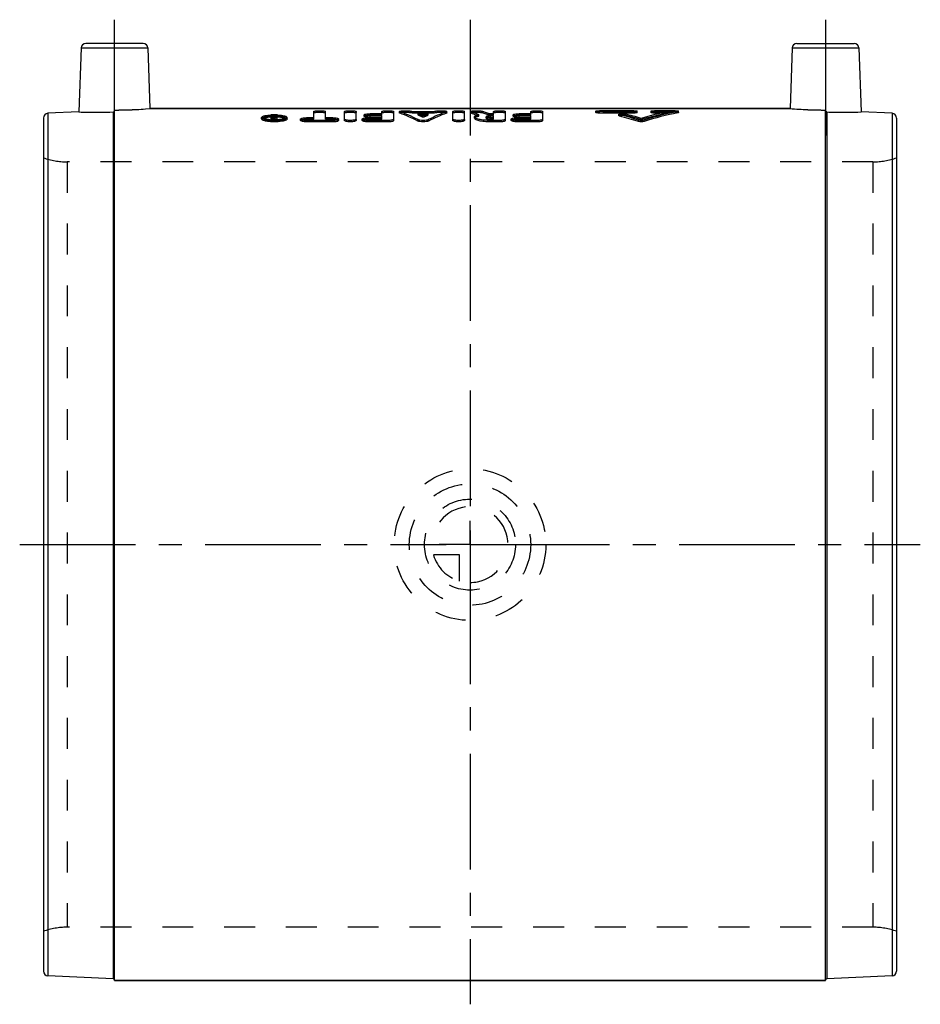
# Model space of a CAD drawing. Header units: millimetres. Extents: x 405 to 595, y 396 to 604.
import ezdxf

# ---------------------------------------------------------------- set-up
doc = ezdxf.new("R2010")
doc.units = ezdxf.units.MM
doc.header["$LTSCALE"] = 65.185185
doc.linetypes.add('CENTER', pattern=[0.6, 0.375, -0.075, 0.075, -0.075])
doc.linetypes.add('HIDDEN', pattern=[0.2, 0.1, -0.1])
for name, color, linetype in [('KOERPER', 7, 'CONTINUOUS'), ('KONST.EL_MIT_GEO', 7, 'CONTINUOUS'), ('KURVEN', 7, 'CONTINUOUS'), ('L1', 7, 'CONTINUOUS')]:
    doc.layers.add(name, color=color, linetype=linetype)

msp = doc.modelspace()

# ---------------------------------------------------------------- linework, layer by layer
at = {"layer": 'KOERPER', "color": 2, "linetype": 'CENTER'}
for p, q in [((425, 579.38), (425, 603.88)), ((575, 603.88), (575, 579.38))]:
    msp.add_line(p, q, dxfattribs=at)
at = {"layer": 'KOERPER', "color": 7, "linetype": 'Continuous'}
for p, q in [((567.52, 585.12), (432.48, 585.12)), ((575, 401.12), (425, 401.12))]:
    msp.add_line(p, q, dxfattribs=at)
at = {"layer": 'KOERPER', "color": 8, "linetype": 'HIDDEN'}
for p, q in [((585.02, 573.88), (414.98, 573.88)), ((585.02, 412.38), (414.98, 412.38))]:
    msp.add_line(p, q, dxfattribs=at)
at = {"layer": 'KONST.EL_MIT_GEO', "color": 7, "linetype": 'Continuous'}
for p, q in [((431.03, 598.88), (418.97, 598.88)), ((568.97, 598.88), (581.03, 598.88)), ((417.97, 597.91), (417.49, 584.41)), ((417.97, 597.91), (432.03, 597.91)), ((432.03, 597.91), (432.48, 585.12)), ((567.97, 597.91), (567.52, 585.12)), ((567.97, 597.91), (582.03, 597.91)), ((582.03, 597.91), (582.51, 584.41)), ((417.49, 584.41), (410.96, 584.12)), ((410.96, 584.12), (410.96, 402.13)), ((424.71, 584.42), (424.71, 401.53)), ((425, 401.12), (425, 584.82)), ((432.48, 585.12), (567.52, 585.12)), ((467.02, 583.19), (467.02, 584.5)), ((469.52, 583.19), (469.52, 584.5)), ((473.52, 582.61), (473.52, 584.5)), ((476.01, 582.61), (476.01, 584.5)), ((477.67, 583.51), (477.67, 583.8)), ((481.41, 584.03), (478.92, 584.03)), ((481.41, 584.03), (481.41, 584.5)), ((483.9, 582.61), (483.9, 584.5)), ((485.14, 584.2), (485.14, 584.5)), ((485.25, 584.13), (485.25, 584.43)), ((492.29, 584.43), (487.98, 584.43)), ((491.19, 584.03), (489.07, 584.03)), ((495.02, 584.13), (495.02, 584.43)), ((495.12, 584.2), (495.12, 584.5)), ((496.37, 582.61), (496.37, 584.5)), ((498.86, 582.61), (498.86, 584.5)), ((500.1, 584.2), (500.1, 584.5)), ((500.22, 584.13), (500.22, 584.43)), ((504.98, 584.03), (504.13, 584.03)), ((504.98, 584.03), (504.98, 584.5)), ((507.47, 582.61), (507.47, 584.5)), ((509.13, 583.51), (509.13, 583.8)), ((512.86, 584.03), (510.37, 584.03)), ((512.86, 584.03), (512.86, 584.5)), ((515.35, 582.61), (515.35, 584.5)), ((526.57, 584.28), (526.57, 584.57)), ((534.56, 584.67), (527.29, 584.67)), ((527.29, 584.17), (527.29, 584.47)), ((534.56, 584.47), (527.29, 584.47)), ((534.56, 584.17), (527.29, 584.17)), ((531.42, 583.61), (531.42, 583.9)), ((531.57, 583.53), (531.57, 583.82)), ((534.56, 584.17), (534.56, 584.47)), ((535.28, 584.28), (535.28, 584.57)), ((538.19, 584.28), (538.19, 584.57)), ((543.27, 584.67), (538.92, 584.67)), ((538.92, 584.17), (538.92, 584.47)), ((541.82, 584.47), (538.92, 584.47)), ((540.38, 584.17), (538.92, 584.17)), ((543.86, 584.22), (543.86, 584.51)), ((544, 584.28), (544, 584.57)), ((575, 401.12), (575, 584.82)), ((575.29, 584.42), (575.29, 401.53)), ((589.04, 584.12), (582.51, 584.41)), ((589.04, 584.12), (589.04, 402.13)), ((410, 583.12), (410, 403.12)), ((456, 582.94), (456, 583.23)), ((458.08, 583.24), (458.08, 583.54)), ((458.51, 583.54), (458.08, 583.54)), ((458.08, 582.85), (458.08, 583.15)), ((458.49, 583.01), (458.49, 583.15)), ((458.7, 583.05), (458.7, 583.2)), ((458.91, 583.2), (458.7, 583.2)), ((458.91, 583.01), (458.7, 583.01)), ((458.7, 582.76), (458.7, 582.91)), ((459.32, 582.91), (458.7, 582.91)), ((458.91, 583.29), (458.78, 583.29)), ((458.91, 583.29), (458.91, 583.54)), ((459.32, 583.54), (458.91, 583.54)), ((458.91, 583.01), (458.91, 583.2)), ((459.32, 582.79), (459.32, 583.54)), ((460.77, 583.23), (460.77, 583.24)), ((461.4, 583.24), (461.4, 583.23)), ((461.4, 582.94), (461.4, 583.23)), ((464.26, 582.61), (464.26, 582.91)), ((467.02, 583.19), (465.51, 583.19)), ((465.51, 582.31), (465.51, 582.61)), ((471.03, 582.61), (465.51, 582.61)), ((471.03, 582.31), (465.51, 582.31)), ((471.03, 583.19), (469.52, 583.19)), ((471.03, 582.31), (471.03, 582.61)), ((472.28, 582.61), (472.28, 582.91)), ((477.26, 582.61), (477.26, 582.91)), ((481.41, 583.19), (478.5, 583.19)), ((478.5, 582.31), (478.5, 582.61)), ((482.65, 582.61), (478.5, 582.61)), ((482.65, 582.31), (478.5, 582.31)), ((478.92, 583.26), (478.92, 583.56)), ((481.41, 583.56), (478.92, 583.56)), ((481.41, 583.26), (478.92, 583.26)), ((481.41, 583.19), (481.41, 583.56)), ((482.65, 582.31), (482.65, 582.61)), ((488.99, 582.49), (488.99, 582.79)), ((490.47, 583.73), (489.79, 583.73)), ((491.27, 582.49), (491.27, 582.79)), ((500.92, 583.08), (500.92, 583.38)), ((504.29, 583.26), (504.29, 583.56)), ((504.98, 583.56), (504.29, 583.56)), ((504.98, 583.26), (504.29, 583.26)), ((504.98, 583.19), (504.29, 583.19)), ((504.29, 582.31), (504.29, 582.61)), ((506.22, 582.61), (504.29, 582.61)), ((506.22, 582.31), (504.29, 582.31)), ((504.98, 583.19), (504.98, 583.56)), ((506.22, 582.31), (506.22, 582.61)), ((508.71, 582.61), (508.71, 582.91)), ((512.86, 583.19), (509.96, 583.19)), ((509.96, 582.31), (509.96, 582.61)), ((514.11, 582.61), (509.96, 582.61)), ((514.11, 582.31), (509.96, 582.31)), ((510.37, 583.26), (510.37, 583.56)), ((512.86, 583.56), (510.37, 583.56)), ((512.86, 583.26), (510.37, 583.26)), ((512.86, 583.19), (512.86, 583.56)), ((514.11, 582.31), (514.11, 582.61)), ((535.54, 582.38), (535.54, 582.68)), ((536.73, 582.38), (536.73, 582.68)), ((590, 583.12), (590, 403.12)), ((424.71, 401.53), (410.96, 402.13)), ((425, 401.12), (575, 401.12)), ((589.04, 402.13), (575.29, 401.53))]:
    msp.add_line(p, q, dxfattribs=at)
at = {"layer": 'KONST.EL_MIT_GEO', "color": 8, "linetype": 'HIDDEN'}
for p, q in [((478.92, 583.73), (478.92, 584.03)), ((481.41, 583.73), (481.41, 584.03)), ((487.53, 584.27), (487.53, 584.57)), ((487.98, 584.13), (487.98, 584.43)), ((492.29, 584.13), (487.98, 584.13)), ((489.07, 583.73), (489.07, 584.03)), ((491.19, 583.73), (491.19, 584.03)), ((492.29, 584.13), (492.29, 584.43)), ((492.74, 584.27), (492.74, 584.57)), ((501.86, 583.54), (501.86, 583.84)), ((502.48, 584.28), (502.48, 584.57)), ((504.13, 583.73), (504.13, 584.03)), ((504.98, 583.73), (504.98, 584.03)), ((510.37, 583.73), (510.37, 584.03)), ((512.86, 583.73), (512.86, 584.03)), ((527.29, 584.47), (527.29, 584.67)), ((534.56, 584.37), (527.29, 584.37)), ((532.73, 583.68), (532.73, 583.98)), ((534.56, 584.47), (534.56, 584.67)), ((538.92, 584.47), (538.92, 584.67)), ((543.27, 584.37), (538.92, 584.37)), ((541.82, 584.17), (540.38, 584.17)), ((541.82, 584.17), (541.82, 584.47)), ((543.27, 584.37), (543.27, 584.67)), ((456.62, 582.94), (456.62, 583.23)), ((458.51, 583.24), (458.08, 583.24)), ((458.08, 582.75), (458.08, 582.85)), ((458.37, 582.97), (458.37, 583.27)), ((458.49, 582.75), (458.49, 583.01)), ((458.51, 583.24), (458.51, 583.54)), ((458.7, 582.91), (458.7, 583.05)), ((458.7, 582.61), (458.7, 582.76)), ((458.91, 582.71), (458.7, 582.71)), ((459.32, 582.61), (458.7, 582.61)), ((458.78, 582.99), (458.78, 583.29)), ((458.91, 582.99), (458.78, 582.99)), ((458.91, 583.2), (458.91, 583.29)), ((459.32, 583.24), (458.91, 583.24)), ((458.91, 582.71), (458.91, 583.01)), ((459.32, 582.61), (459.32, 582.79)), ((460.77, 582.94), (460.77, 583.24)), ((465.51, 582.89), (465.51, 583.19)), ((467.02, 582.89), (465.51, 582.89)), ((467.02, 582.89), (467.02, 583.19)), ((469.52, 582.89), (469.52, 583.19)), ((471.03, 582.89), (469.52, 582.89)), ((471.03, 582.89), (471.03, 583.19)), ((478.5, 582.89), (478.5, 583.19)), ((481.41, 582.89), (478.5, 582.89)), ((481.41, 583.73), (478.92, 583.73)), ((481.41, 582.89), (481.41, 583.19)), ((489.79, 583.73), (489.07, 583.73)), ((490.13, 583.28), (490.13, 583.58)), ((491.19, 583.73), (490.47, 583.73)), ((503.41, 583.08), (503.41, 583.38)), ((504.98, 583.73), (504.13, 583.73)), ((504.29, 582.89), (504.29, 583.19)), ((504.98, 582.89), (504.29, 582.89)), ((504.98, 582.89), (504.98, 583.19)), ((509.96, 582.89), (509.96, 583.19)), ((512.86, 582.89), (509.96, 582.89)), ((512.86, 583.73), (510.37, 583.73)), ((512.86, 582.89), (512.86, 583.19)), ((536.13, 582.77), (536.13, 583.07)), ((414.98, 573.88), (414.98, 412.38)), ((585.02, 573.88), (414.98, 573.88)), ((585.02, 573.88), (585.02, 412.38)), ((585.02, 412.38), (414.98, 412.38))]:
    msp.add_line(p, q, dxfattribs=at)
at = {"layer": 'KONST.EL_MIT_GEO', "color": 7, "linetype": 'Continuous'}
for centre, radius, start, end in [((418.97, 597.88), 1, 90, 178), ((431.03, 597.88), 1, 2, 90), ((568.97, 597.88), 1, 90, 178), ((581.03, 597.88), 1, 2, 90), ((411, 583.12), 1, 92.5, 180), ((421.01, 675.17), 90.83, 267.7835, 272.3379), ((424.99, 676.74), 91.92, 270.0047, 274.6723), ((458.69, 569.81), 13.97, 90.6196, 91.8871), ((458.7, 569.44), 14.35, 89.3744, 90.6251), ((458.7, 569.81), 13.97, 88.1123, 89.3799), ((575.02, 677.03), 92.22, 265.3351, 269.9879), ((575.3, 584.71), 0.294, 257.2783, 267.5985), ((578.99, 675.22), 90.88, 267.6633, 272.2153), ((589, 583.12), 1, 0, 87.5), ((458.65, 574.46), 9.21, 91.9135, 94.838), ((458.61, 574.68), 8.69, 93.4757, 94.8466), ((458.66, 570.72), 13.06, 91.8833, 93.2357), ((458.67, 592.8), 10.19, 265.8536, 267.5661), ((458.68, 590.81), 8.05, 265.9686, 267.6413), ((458.7, 593.41), 10.8, 267.5604, 272.4389), ((458.58, 581.66), 1.62, 97.5127, 99.6238), ((458.7, 573.14), 10.52, 89.3546, 91.9544), ((458.69, 591.23), 8.47, 267.6409, 269.2343), ((458.65, 584.94), 2.03, 262.4366, 265.3535), ((458.69, 585.39), 2.48, 265.3361, 268.2186), ((458.7, 591.45), 8.68, 269.2276, 270.8007), ((458.7, 585.54), 2.63, 268.1818, 269.9984), ((458.7, 572.72), 10.65, 89.3554, 90.0085), ((458.7, 573.27), 10.39, 88.0634, 89.3715), ((458.7, 572.83), 10.54, 88.8772, 89.3555), ((458.7, 591.23), 8.46, 270.794, 272.3881), ((458.75, 574.44), 9.23, 85.1898, 88.1098), ((458.72, 590.77), 8, 272.3848, 274.2985), ((458.73, 570.72), 13.06, 86.7636, 88.1161), ((458.79, 574.69), 8.67, 85.1504, 86.477), ((458.77, 590.13), 7.36, 274.296, 275.8492), ((504.27, 579.33), 3.94, 92.0135, 94.1674), ((504.29, 578.93), 4.33, 89.9947, 92.0342), ((504.29, 587.16), 3.97, 267.7756, 270.0045), ((411, 403.12), 1, 180, 267.5), ((589, 403.12), 1, 272.5, 360), ((424.7, 401.23), 0.3, 38.8889, 87.5), ((575.3, 401.23), 0.3, 92.5, 180)]:
    msp.add_arc(centre, radius, start, end, dxfattribs=at)
at = {"layer": 'KONST.EL_MIT_GEO', "color": 8, "linetype": 'HIDDEN'}
for centre, radius, start, end in [((421.01, 675.22), 90.88, 267.7847, 272.3367), ((424.98, 677.03), 92.22, 270.0121, 274.6649), ((575.01, 676.74), 91.92, 265.3277, 269.9953), ((578.99, 675.17), 90.83, 267.6621, 272.2165), ((458.67, 573.68), 9.68, 91.9367, 93.4785), ((458.69, 572.99), 10.38, 90.6374, 91.9424), ((458.7, 572.72), 10.65, 90.0085, 90.6426), ((458.7, 573.08), 10.28, 88.0525, 88.8793), ((458.73, 573.7), 9.67, 86.4758, 88.0621), ((414.98, 588.88), 15, 250.6191, 270), ((585.02, 588.88), 15, 270, 289.3809), ((414.98, 397.38), 15, 90, 109.3809), ((585.02, 397.38), 15, 70.6191, 90), ((424.7, 401.23), 0.3, 0, 38.8889)]:
    msp.add_arc(centre, radius, start, end, dxfattribs=at)
at = {"layer": 'KONST.EL_MIT_GEO', "color": 7, "linetype": 'Continuous'}
for centre, major_axis, ratio, start_param, end_param in [((484.48, 493.12), (-6.4, 92.26), 0.434709, 6.01357, 6.105992), ((484.48, 493.12), (-6.38, 91.96), 0.434709, -0.26998, -0.177255), ((487.2, 493.12), (-6.4, 92.26), 0.434709, -0.177381, -0.166325), ((487.2, 493.12), (-6.4, 92.26), 0.434709, 6.05267, 6.078805), ((493.07, 493.12), (6.4, 92.26), 0.434709, 0.20438, 0.230516), ((495.79, 493.12), (6.4, 92.26), 0.434709, 0.177194, 0.269616), ((495.79, 493.12), (6.38, 91.96), 0.434709, 0.177255, 0.26998), ((493.07, 493.12), (6.4, 92.26), 0.434709, 0.166325, 0.177381), ((499.39, 493.12), (-6.98, 92.24), 0.46041, 6.062919, 6.101037), ((499.39, 493.12), (-6.96, 91.94), 0.46041, 6.073733, 6.100975), ((502.14, 493.12), (-6.98, 92.24), 0.46041, -0.209066, -0.170743), ((527.54, 493.12), (-18.88, 91.27), 0.726724, 5.88961, 5.94748), ((529.36, 493.12), (-18.88, 91.27), 0.726724, -0.375752, -0.32627), ((542.91, 493.12), (18.88, 91.27), 0.726724, 0.293089, 0.375752), ((544.72, 493.12), (18.88, 91.27), 0.726724, 0.28993, 0.393575), ((544.72, 493.12), (18.82, 90.98), 0.726724, 0.289971, 0.393956), ((456.56, 493.12), (-2.75, 92.3), 0.219693, 6.060068, 6.074258), ((456.56, 493.12), (-2.74, 92), 0.219693, -0.210752, -0.20917), ((456.99, 493.12), (-2.75, 92.3), 0.219693, 6.061069, 6.074258), ((527.54, 493.12), (-18.82, 90.98), 0.726724, -0.393956, -0.335895)]:
    msp.add_ellipse(centre, major_axis=major_axis, ratio=ratio, start_param=start_param, end_param=end_param, dxfattribs=at)
at = {"layer": 'KONST.EL_MIT_GEO', "color": 8, "linetype": 'HIDDEN'}
for centre, major_axis, ratio, start_param, end_param in [((487.2, 493.12), (-6.38, 91.96), 0.434709, -0.177444, -0.166351), ((493.07, 493.12), (6.38, 91.96), 0.434709, 0.166351, 0.177444), ((502.14, 493.12), (-6.96, 91.94), 0.46041, -0.209217, -0.170769), ((542.91, 493.12), (18.82, 90.98), 0.726724, 0.293141, 0.376074), ((456.56, 493.12), (-2.74, 92), 0.219693, 6.059778, 6.072434), ((456.99, 493.12), (-2.74, 92), 0.219693, -0.222402, -0.20917), ((487.2, 493.12), (-6.38, 91.96), 0.434709, -0.230752, -0.20453), ((493.07, 493.12), (6.38, 91.96), 0.434709, 0.20453, 0.230752), ((499.39, 493.12), (-6.96, 91.94), 0.46041, 6.062732, 6.073733), ((529.36, 493.12), (-18.82, 90.98), 0.726724, -0.376074, -0.326429)]:
    msp.add_ellipse(centre, major_axis=major_axis, ratio=ratio, start_param=start_param, end_param=end_param, dxfattribs=at)
at = {"layer": 'KONST.EL_MIT_GEO', "color": 7, "linetype": 'Continuous'}
for points, knots in [([(424.71, 584.42), (424.79, 584.42), (424.94, 584.49), (425, 584.64), (425, 584.72)], [0, 0, 0, 0, 0.499891, 1, 1, 1, 1]), ([(467.02, 584.5), (467.02, 584.51), (467.06, 584.55), (467.18, 584.59), (467.43, 584.63), (467.82, 584.66), (468.27, 584.67), (468.72, 584.66), (469.11, 584.63), (469.36, 584.59), (469.48, 584.55), (469.52, 584.51), (469.52, 584.5)], [0, 0, 0, 0, 0.016269, 0.046738, 0.154575, 0.313377, 0.499999, 0.686622, 0.845425, 0.953262, 0.983731, 1, 1, 1, 1]), ([(473.52, 584.5), (473.52, 584.51), (473.56, 584.55), (473.68, 584.59), (473.93, 584.63), (474.31, 584.66), (474.77, 584.67), (475.22, 584.66), (475.6, 584.63), (475.86, 584.59), (475.98, 584.55), (476.01, 584.51), (476.01, 584.5)], [0, 0, 0, 0, 0.016269, 0.046738, 0.154575, 0.313377, 0.499999, 0.686622, 0.845425, 0.953262, 0.983731, 1, 1, 1, 1]), ([(477.67, 583.8), (477.67, 583.81), (477.67, 583.81), (477.68, 583.82), (477.68, 583.82)], [0, 0, 0, 0, 0.488482, 1, 1, 1, 1]), ([(478.92, 583.56), (478.76, 583.56), (478.47, 583.57), (478.07, 583.62), (477.83, 583.68), (477.67, 583.76), (477.67, 583.8)], [0, 0, 0, 0, 0.368214, 0.682512, 0.899117, 1, 1, 1, 1]), ([(477.68, 583.82), (477.7, 583.87), (477.85, 583.93), (478.11, 583.98), (478.49, 584.02), (478.77, 584.03), (478.92, 584.03)], [0, 0, 0, 0, 0.11573, 0.337738, 0.645475, 1, 1, 1, 1]), ([(481.41, 584.5), (481.41, 584.51), (481.44, 584.55), (481.56, 584.59), (481.82, 584.63), (482.2, 584.66), (482.65, 584.67), (483.11, 584.66), (483.49, 584.63), (483.74, 584.59), (483.86, 584.55), (483.9, 584.51), (483.9, 584.5)], [0, 0, 0, 0, 0.016269, 0.046738, 0.154575, 0.313377, 0.499999, 0.686622, 0.845425, 0.953262, 0.983731, 1, 1, 1, 1]), ([(485.14, 584.5), (485.14, 584.5), (485.15, 584.51), (485.15, 584.52), (485.15, 584.52)], [0, 0, 0, 0, 0.4635, 1, 1, 1, 1]), ([(485.25, 584.43), (485.23, 584.43), (485.2, 584.45), (485.14, 584.47), (485.14, 584.5)], [0, 0, 0, 0, 0.376656, 1, 1, 1, 1]), ([(485.25, 584.13), (485.23, 584.14), (485.2, 584.15), (485.14, 584.18), (485.14, 584.2)], [0, 0, 0, 0, 0.376884, 1, 1, 1, 1]), ([(485.15, 584.52), (485.18, 584.56), (485.33, 584.59), (485.46, 584.61), (485.54, 584.63)], [0, 0, 0, 0, 0.34374, 1, 1, 1, 1]), ([(485.54, 584.63), (485.58, 584.63), (485.72, 584.65), (485.87, 584.65), (485.98, 584.66)], [0, 0, 0, 0, 0.225931, 1, 1, 1, 1]), ([(485.98, 584.66), (486.29, 584.67), (486.72, 584.67), (487.23, 584.63), (487.44, 584.6), (487.53, 584.57)], [0, 0, 0, 0, 0.582838, 0.829094, 1, 1, 1, 1]), ([(492.74, 584.57), (492.82, 584.6), (493.04, 584.63), (493.55, 584.67), (493.98, 584.67), (494.28, 584.66)], [0, 0, 0, 0, 0.170901, 0.417144, 1, 1, 1, 1]), ([(494.28, 584.66), (494.4, 584.65), (494.6, 584.64), (494.87, 584.61), (495.02, 584.58), (495.12, 584.53), (495.12, 584.5)], [0, 0, 0, 0, 0.391624, 0.703549, 0.908726, 1, 1, 1, 1]), ([(495.12, 584.5), (495.12, 584.49), (495.1, 584.45), (495.05, 584.44), (495.02, 584.43)], [0, 0, 0, 0, 0.147463, 1, 1, 1, 1]), ([(495.11, 584.18), (495.1, 584.17), (495.08, 584.15), (495.04, 584.14), (495.02, 584.13)], [0, 0, 0, 0, 0.185876, 1, 1, 1, 1]), ([(495.12, 584.2), (495.12, 584.2), (495.12, 584.19), (495.11, 584.18), (495.11, 584.18)], [0, 0, 0, 0, 0.445928, 1, 1, 1, 1]), ([(496.37, 584.5), (496.37, 584.51), (496.4, 584.55), (496.52, 584.59), (496.78, 584.63), (497.16, 584.66), (497.61, 584.67), (498.07, 584.66), (498.45, 584.63), (498.7, 584.59), (498.82, 584.55), (498.86, 584.51), (498.86, 584.5)], [0, 0, 0, 0, 0.016269, 0.046738, 0.154575, 0.313377, 0.499999, 0.686622, 0.845425, 0.953262, 0.983731, 1, 1, 1, 1]), ([(500.1, 584.5), (500.1, 584.5), (500.11, 584.51), (500.11, 584.52), (500.11, 584.52)], [0, 0, 0, 0, 0.474068, 1, 1, 1, 1]), ([(500.22, 584.43), (500.19, 584.43), (500.15, 584.45), (500.1, 584.48), (500.1, 584.5)], [0, 0, 0, 0, 0.661477, 1, 1, 1, 1]), ([(500.22, 584.13), (500.19, 584.14), (500.15, 584.15), (500.1, 584.19), (500.1, 584.2)], [0, 0, 0, 0, 0.661645, 1, 1, 1, 1]), ([(500.11, 584.52), (500.14, 584.55), (500.28, 584.59), (500.4, 584.61), (500.48, 584.62)], [0, 0, 0, 0, 0.336706, 1, 1, 1, 1]), ([(500.48, 584.62), (500.52, 584.63), (500.66, 584.64), (500.81, 584.65), (500.92, 584.66)], [0, 0, 0, 0, 0.22481, 1, 1, 1, 1]), ([(500.92, 584.66), (501.22, 584.67), (501.65, 584.67), (502.17, 584.63), (502.39, 584.6), (502.48, 584.57)], [0, 0, 0, 0, 0.578014, 0.825557, 1, 1, 1, 1]), ([(501.09, 583.6), (501.19, 583.66), (501.44, 583.75), (501.71, 583.81), (501.86, 583.84)], [0, 0, 0, 0, 0.42104, 1, 1, 1, 1]), ([(504.98, 584.5), (504.98, 584.51), (505.01, 584.55), (505.13, 584.59), (505.39, 584.63), (505.77, 584.66), (506.22, 584.67), (506.68, 584.66), (507.06, 584.63), (507.31, 584.59), (507.43, 584.55), (507.47, 584.51), (507.47, 584.5)], [0, 0, 0, 0, 0.016269, 0.046738, 0.154575, 0.313377, 0.499999, 0.686622, 0.845425, 0.953262, 0.983731, 1, 1, 1, 1]), ([(509.13, 583.82), (509.15, 583.87), (509.31, 583.93), (509.56, 583.98), (509.94, 584.02), (510.22, 584.03), (510.37, 584.03)], [0, 0, 0, 0, 0.11573, 0.337738, 0.645475, 1, 1, 1, 1]), ([(509.13, 583.8), (509.13, 583.81), (509.13, 583.81), (509.13, 583.82), (509.13, 583.82)], [0, 0, 0, 0, 0.488482, 1, 1, 1, 1]), ([(510.37, 583.56), (510.21, 583.56), (509.92, 583.57), (509.53, 583.62), (509.28, 583.68), (509.13, 583.76), (509.13, 583.8)], [0, 0, 0, 0, 0.368214, 0.682512, 0.899117, 1, 1, 1, 1]), ([(512.86, 584.5), (512.86, 584.51), (512.9, 584.55), (513.02, 584.59), (513.27, 584.63), (513.66, 584.66), (514.11, 584.67), (514.56, 584.66), (514.95, 584.63), (515.2, 584.59), (515.32, 584.55), (515.35, 584.51), (515.35, 584.5)], [0, 0, 0, 0, 0.016269, 0.046738, 0.154575, 0.313377, 0.499999, 0.686622, 0.845425, 0.953262, 0.983731, 1, 1, 1, 1]), ([(526.57, 584.57), (526.57, 584.58), (526.57, 584.59), (526.58, 584.59), (526.58, 584.59)], [0, 0, 0, 0, 0.407273, 1, 1, 1, 1]), ([(527.29, 584.47), (527.2, 584.47), (527.03, 584.48), (526.8, 584.5), (526.67, 584.52), (526.57, 584.55), (526.57, 584.57)], [0, 0, 0, 0, 0.374323, 0.693217, 0.90959, 1, 1, 1, 1]), ([(527.29, 584.17), (527.2, 584.17), (527.03, 584.18), (526.8, 584.2), (526.67, 584.22), (526.57, 584.25), (526.57, 584.28)], [0, 0, 0, 0, 0.374339, 0.693205, 0.909605, 1, 1, 1, 1]), ([(526.58, 584.59), (526.61, 584.61), (526.7, 584.63), (526.93, 584.66), (527.14, 584.67), (527.29, 584.67)], [0, 0, 0, 0, 0.136507, 0.365398, 1, 1, 1, 1]), ([(531.42, 583.9), (531.42, 583.91), (531.42, 583.91), (531.43, 583.92), (531.43, 583.92)], [0, 0, 0, 0, 0.474895, 1, 1, 1, 1]), ([(531.57, 583.82), (531.53, 583.83), (531.48, 583.85), (531.42, 583.89), (531.42, 583.9)], [0, 0, 0, 0, 0.669777, 1, 1, 1, 1]), ([(531.43, 583.92), (531.44, 583.94), (531.49, 583.96), (531.63, 584), (531.77, 584.02), (531.87, 584.02)], [0, 0, 0, 0, 0.127822, 0.343267, 1, 1, 1, 1]), ([(532.28, 584.03), (532.33, 584.03), (532.48, 584.02), (532.63, 584.01), (532.73, 583.98)], [0, 0, 0, 0, 0.287881, 1, 1, 1, 1]), ([(534.56, 584.67), (534.65, 584.67), (534.82, 584.66), (535.05, 584.65), (535.18, 584.62), (535.28, 584.6), (535.28, 584.57)], [0, 0, 0, 0, 0.374824, 0.693936, 0.910088, 1, 1, 1, 1]), ([(535.28, 584.57), (535.28, 584.55), (535.18, 584.52), (535.05, 584.5), (534.82, 584.48), (534.65, 584.47), (534.56, 584.47)], [0, 0, 0, 0, 0.09041, 0.306783, 0.625677, 1, 1, 1, 1]), ([(535.27, 584.26), (535.24, 584.24), (535.15, 584.22), (534.92, 584.18), (534.71, 584.17), (534.56, 584.17)], [0, 0, 0, 0, 0.133419, 0.361709, 1, 1, 1, 1]), ([(535.28, 584.28), (535.28, 584.27), (535.28, 584.26), (535.27, 584.26), (535.27, 584.26)], [0, 0, 0, 0, 0.415646, 1, 1, 1, 1]), ([(538.19, 584.57), (538.19, 584.58), (538.19, 584.59), (538.2, 584.59), (538.21, 584.59)], [0, 0, 0, 0, 0.407273, 1, 1, 1, 1]), ([(538.92, 584.47), (538.82, 584.47), (538.65, 584.48), (538.42, 584.5), (538.29, 584.52), (538.19, 584.55), (538.19, 584.57)], [0, 0, 0, 0, 0.374323, 0.693217, 0.90959, 1, 1, 1, 1]), ([(538.92, 584.17), (538.82, 584.17), (538.65, 584.18), (538.42, 584.2), (538.29, 584.22), (538.19, 584.25), (538.19, 584.28)], [0, 0, 0, 0, 0.374339, 0.693205, 0.909605, 1, 1, 1, 1]), ([(538.21, 584.59), (538.23, 584.61), (538.32, 584.63), (538.56, 584.66), (538.76, 584.67), (538.92, 584.67)], [0, 0, 0, 0, 0.136507, 0.365398, 1, 1, 1, 1]), ([(543.27, 584.67), (543.37, 584.67), (543.53, 584.66), (543.77, 584.65), (543.9, 584.62), (544, 584.6), (544, 584.57)], [0, 0, 0, 0, 0.374844, 0.693924, 0.910055, 1, 1, 1, 1]), ([(544, 584.57), (544, 584.56), (543.94, 584.53), (543.89, 584.52), (543.86, 584.51)], [0, 0, 0, 0, 0.305103, 1, 1, 1, 1]), ([(543.99, 584.26), (543.98, 584.25), (543.94, 584.23), (543.89, 584.22), (543.86, 584.22)], [0, 0, 0, 0, 0.167604, 1, 1, 1, 1]), ([(544, 584.28), (544, 584.27), (544, 584.26), (543.99, 584.26), (543.99, 584.26)], [0, 0, 0, 0, 0.419493, 1, 1, 1, 1]), ([(575, 584.72), (575, 584.65), (575.05, 584.51), (575.17, 584.44), (575.23, 584.42)], [0, 0, 0, 0, 0.499789, 1, 1, 1, 1]), ([(456, 583.23), (456, 583.31), (456.15, 583.44), (456.37, 583.53), (456.53, 583.57), (456.63, 583.6)], [0, 0, 0, 0, 0.335837, 0.62479, 1, 1, 1, 1]), ([(457.35, 582.7), (457.02, 582.74), (456.58, 582.83), (456.13, 583.03), (456, 583.17), (456, 583.23)], [0, 0, 0, 0, 0.673425, 0.879219, 1, 1, 1, 1]), ([(456.64, 582.54), (456.47, 582.59), (456.24, 582.65), (456, 582.85), (456, 582.94)], [0, 0, 0, 0, 0.658692, 1, 1, 1, 1]), ([(457.87, 583.63), (457.56, 583.6), (457.16, 583.55), (456.74, 583.41), (456.62, 583.28), (456.62, 583.23)], [0, 0, 0, 0, 0.683276, 0.887318, 1, 1, 1, 1]), ([(456.62, 583.23), (456.63, 583.15), (456.89, 582.98), (457.12, 582.93), (457.28, 582.89)], [0, 0, 0, 0, 0.331082, 1, 1, 1, 1]), ([(456.63, 583.6), (456.68, 583.61), (456.91, 583.66), (457.15, 583.69), (457.34, 583.71)], [0, 0, 0, 0, 0.2234, 1, 1, 1, 1]), ([(457.28, 583.25), (457.22, 583.24), (457.04, 583.2), (456.85, 583.15), (456.74, 583.09)], [0, 0, 0, 0, 0.308944, 1, 1, 1, 1]), ([(459.16, 582.32), (458.75, 582.3), (457.97, 582.31), (457.2, 582.41), (456.85, 582.49)], [0, 0, 0, 0, 0.533422, 1, 1, 1, 1]), ([(457.87, 583.33), (457.82, 583.33), (457.62, 583.31), (457.42, 583.28), (457.28, 583.25)], [0, 0, 0, 0, 0.269564, 1, 1, 1, 1]), ([(457.28, 582.89), (457.34, 582.88), (457.62, 582.83), (457.9, 582.8), (458.11, 582.78)], [0, 0, 0, 0, 0.225149, 1, 1, 1, 1]), ([(457.34, 583.71), (457.39, 583.72), (457.58, 583.74), (457.78, 583.75), (457.92, 583.76)], [0, 0, 0, 0, 0.240307, 1, 1, 1, 1]), ([(457.93, 582.64), (457.88, 582.64), (457.69, 582.66), (457.5, 582.68), (457.35, 582.7)], [0, 0, 0, 0, 0.258449, 1, 1, 1, 1]), ([(458.08, 583.15), (458.08, 583.16), (458.09, 583.2), (458.14, 583.21), (458.17, 583.23)], [0, 0, 0, 0, 0.161211, 1, 1, 1, 1]), ([(458.08, 583.03), (458.08, 583.04), (458.08, 583.04), (458.08, 583.05), (458.08, 583.05)], [0, 0, 0, 0, 0.520515, 1, 1, 1, 1]), ([(458.21, 582.97), (458.19, 582.97), (458.15, 582.99), (458.1, 583.01), (458.08, 583.03)], [0, 0, 0, 0, 0.336204, 1, 1, 1, 1]), ([(458.17, 583.23), (458.18, 583.23), (458.23, 583.24), (458.28, 583.25), (458.31, 583.26)], [0, 0, 0, 0, 0.21771, 1, 1, 1, 1]), ([(458.39, 582.93), (458.37, 582.93), (458.31, 582.94), (458.25, 582.95), (458.21, 582.97)], [0, 0, 0, 0, 0.278602, 1, 1, 1, 1]), ([(458.59, 583.19), (458.57, 583.19), (458.54, 583.18), (458.49, 583.16), (458.49, 583.15)], [0, 0, 0, 0, 0.683866, 1, 1, 1, 1]), ([(458.49, 583.05), (458.49, 583.03), (458.59, 583.01), (458.65, 583.01), (458.7, 583.01)], [0, 0, 0, 0, 0.31896, 1, 1, 1, 1]), ([(460.04, 582.7), (459.97, 582.69), (459.68, 582.65), (459.38, 582.63), (459.16, 582.62)], [0, 0, 0, 0, 0.237959, 1, 1, 1, 1]), ([(460.55, 582.49), (460.45, 582.47), (459.99, 582.38), (459.52, 582.34), (459.16, 582.32)], [0, 0, 0, 0, 0.221902, 1, 1, 1, 1]), ([(459.47, 583.76), (459.52, 583.76), (459.72, 583.75), (459.91, 583.73), (460.06, 583.71)], [0, 0, 0, 0, 0.25885, 1, 1, 1, 1]), ([(460.77, 583.24), (460.77, 583.29), (460.65, 583.41), (460.24, 583.55), (459.83, 583.6), (459.52, 583.63)], [0, 0, 0, 0, 0.113571, 0.318391, 1, 1, 1, 1]), ([(460.12, 583.25), (460.08, 583.26), (459.88, 583.3), (459.68, 583.32), (459.52, 583.33)], [0, 0, 0, 0, 0.228857, 1, 1, 1, 1]), ([(459.52, 582.8), (459.57, 582.81), (459.77, 582.83), (459.97, 582.86), (460.12, 582.9)], [0, 0, 0, 0, 0.269132, 1, 1, 1, 1]), ([(460.94, 582.9), (460.88, 582.88), (460.58, 582.79), (460.28, 582.73), (460.04, 582.7)], [0, 0, 0, 0, 0.21227, 1, 1, 1, 1]), ([(460.06, 583.71), (460.12, 583.71), (460.36, 583.68), (460.6, 583.64), (460.77, 583.6)], [0, 0, 0, 0, 0.27507, 1, 1, 1, 1]), ([(460.55, 583.14), (460.52, 583.15), (460.38, 583.2), (460.24, 583.23), (460.12, 583.25)], [0, 0, 0, 0, 0.210509, 1, 1, 1, 1]), ([(460.12, 582.9), (460.28, 582.93), (460.51, 582.98), (460.77, 583.15), (460.77, 583.23)], [0, 0, 0, 0, 0.669431, 1, 1, 1, 1]), ([(461.11, 582.67), (461.08, 582.65), (460.97, 582.61), (460.85, 582.57), (460.76, 582.54)], [0, 0, 0, 0, 0.221673, 1, 1, 1, 1]), ([(460.96, 583.55), (461.07, 583.51), (461.24, 583.46), (461.4, 583.3), (461.4, 583.24)], [0, 0, 0, 0, 0.64289, 1, 1, 1, 1]), ([(461.4, 583.23), (461.39, 583.18), (461.3, 583.06), (461.18, 583), (461.1, 582.96)], [0, 0, 0, 0, 0.381263, 1, 1, 1, 1]), ([(461.4, 582.94), (461.4, 582.91), (461.37, 582.84), (461.27, 582.75), (461.17, 582.69), (461.11, 582.67)], [0, 0, 0, 0, 0.172283, 0.512942, 1, 1, 1, 1]), ([(464.26, 582.91), (464.26, 582.91), (464.27, 582.92), (464.27, 582.93), (464.27, 582.93)], [0, 0, 0, 0, 0.492777, 1, 1, 1, 1]), ([(465.51, 582.61), (465.21, 582.61), (464.81, 582.65), (464.41, 582.76), (464.26, 582.86), (464.26, 582.91)], [0, 0, 0, 0, 0.672033, 0.888926, 1, 1, 1, 1]), ([(465.51, 582.31), (465.21, 582.31), (464.81, 582.35), (464.41, 582.46), (464.26, 582.56), (464.26, 582.61)], [0, 0, 0, 0, 0.671952, 0.888847, 1, 1, 1, 1]), ([(464.27, 582.93), (464.29, 582.98), (464.44, 583.06), (464.7, 583.13), (465.08, 583.18), (465.36, 583.19), (465.51, 583.19)], [0, 0, 0, 0, 0.123137, 0.345117, 0.649738, 1, 1, 1, 1]), ([(471.03, 583.19), (471.33, 583.19), (471.73, 583.16), (472.13, 583.06), (472.28, 582.96), (472.28, 582.91)], [0, 0, 0, 0, 0.673703, 0.889978, 1, 1, 1, 1]), ([(472.28, 582.91), (472.28, 582.86), (472.14, 582.76), (471.73, 582.65), (471.33, 582.61), (471.03, 582.61)], [0, 0, 0, 0, 0.111073, 0.327965, 1, 1, 1, 1]), ([(472.27, 582.59), (472.25, 582.53), (472.11, 582.45), (471.84, 582.38), (471.46, 582.32), (471.18, 582.31), (471.03, 582.31)], [0, 0, 0, 0, 0.124442, 0.3469, 0.650906, 1, 1, 1, 1]), ([(472.28, 582.61), (472.28, 582.61), (472.28, 582.6), (472.27, 582.59), (472.27, 582.59)], [0, 0, 0, 0, 0.491556, 1, 1, 1, 1]), ([(476.01, 582.61), (476.01, 582.56), (475.87, 582.46), (475.61, 582.39), (475.22, 582.32), (474.77, 582.3), (474.31, 582.32), (473.92, 582.39), (473.66, 582.46), (473.52, 582.56), (473.52, 582.61)], [0, 0, 0, 0, 0.055523, 0.163872, 0.318882, 0.5, 0.681118, 0.836128, 0.944477, 1, 1, 1, 1]), ([(476.01, 582.91), (476.01, 582.86), (475.89, 582.76), (475.51, 582.66), (474.97, 582.6), (474.41, 582.62), (474.01, 582.67), (473.72, 582.74), (473.56, 582.82), (473.53, 582.87)], [0, 0, 0, 0, 0.052954, 0.154729, 0.474184, 0.652137, 0.810865, 0.930423, 1, 1, 1, 1]), ([(477.26, 582.93), (477.28, 582.98), (477.43, 583.06), (477.69, 583.13), (478.07, 583.18), (478.35, 583.19), (478.5, 583.19)], [0, 0, 0, 0, 0.123137, 0.345117, 0.649738, 1, 1, 1, 1]), ([(477.26, 582.91), (477.26, 582.91), (477.26, 582.92), (477.26, 582.93), (477.26, 582.93)], [0, 0, 0, 0, 0.492777, 1, 1, 1, 1]), ([(478.5, 582.61), (478.21, 582.61), (477.8, 582.65), (477.4, 582.76), (477.26, 582.86), (477.26, 582.91)], [0, 0, 0, 0, 0.672033, 0.888926, 1, 1, 1, 1]), ([(478.5, 582.31), (478.21, 582.31), (477.8, 582.35), (477.4, 582.46), (477.26, 582.56), (477.26, 582.61)], [0, 0, 0, 0, 0.671952, 0.888847, 1, 1, 1, 1]), ([(477.75, 583.42), (477.74, 583.43), (477.7, 583.45), (477.67, 583.48), (477.67, 583.51)], [0, 0, 0, 0, 0.339873, 1, 1, 1, 1]), ([(478.2, 583.31), (478.15, 583.32), (478, 583.34), (477.84, 583.37), (477.75, 583.42)], [0, 0, 0, 0, 0.315892, 1, 1, 1, 1]), ([(478.92, 583.26), (478.85, 583.26), (478.62, 583.27), (478.38, 583.28), (478.2, 583.31)], [0, 0, 0, 0, 0.264524, 1, 1, 1, 1]), ([(483.9, 582.91), (483.9, 582.86), (483.76, 582.76), (483.35, 582.65), (482.95, 582.61), (482.65, 582.61)], [0, 0, 0, 0, 0.111071, 0.32798, 1, 1, 1, 1]), ([(483.9, 582.59), (483.88, 582.54), (483.74, 582.45), (483.47, 582.38), (483.09, 582.32), (482.81, 582.31), (482.65, 582.31)], [0, 0, 0, 0, 0.121155, 0.34235, 0.647839, 1, 1, 1, 1]), ([(483.9, 582.61), (483.9, 582.61), (483.9, 582.6), (483.9, 582.59), (483.9, 582.59)], [0, 0, 0, 0, 0.494718, 1, 1, 1, 1]), ([(491.27, 582.79), (491.13, 582.72), (490.74, 582.64), (490.13, 582.59), (489.52, 582.64), (489.13, 582.72), (488.99, 582.79)], [0, 0, 0, 0, 0.205534, 0.5, 0.794466, 1, 1, 1, 1]), ([(491.27, 582.49), (491.13, 582.42), (490.74, 582.34), (490.13, 582.29), (489.52, 582.34), (489.13, 582.42), (488.99, 582.49)], [0, 0, 0, 0, 0.205545, 0.5, 0.794455, 1, 1, 1, 1]), ([(498.86, 582.61), (498.86, 582.56), (498.72, 582.46), (498.46, 582.39), (498.07, 582.32), (497.61, 582.3), (497.16, 582.32), (496.77, 582.39), (496.51, 582.46), (496.37, 582.56), (496.37, 582.61)], [0, 0, 0, 0, 0.055523, 0.163872, 0.318882, 0.5, 0.681118, 0.836128, 0.944477, 1, 1, 1, 1]), ([(498.86, 582.91), (498.86, 582.86), (498.73, 582.76), (498.35, 582.66), (497.82, 582.6), (497.25, 582.62), (496.86, 582.67), (496.57, 582.74), (496.41, 582.82), (496.38, 582.87)], [0, 0, 0, 0, 0.052954, 0.154729, 0.474184, 0.652137, 0.810865, 0.930423, 1, 1, 1, 1]), ([(500.92, 583.38), (500.92, 583.4), (500.94, 583.5), (501.02, 583.56), (501.09, 583.6)], [0, 0, 0, 0, 0.200888, 1, 1, 1, 1]), ([(504.29, 582.61), (503.86, 582.61), (503.05, 582.65), (502.12, 582.78), (501.51, 582.95), (501.17, 583.09), (500.92, 583.26), (500.92, 583.38)], [0, 0, 0, 0, 0.364371, 0.676016, 0.798469, 0.893444, 1, 1, 1, 1]), ([(504.29, 582.31), (503.86, 582.31), (503.05, 582.35), (502.12, 582.48), (501.51, 582.65), (501.17, 582.79), (500.92, 582.96), (500.92, 583.08)], [0, 0, 0, 0, 0.364331, 0.675948, 0.798398, 0.89338, 1, 1, 1, 1]), ([(504.29, 583.56), (504.18, 583.56), (503.97, 583.56), (503.69, 583.52), (503.51, 583.48), (503.41, 583.41), (503.41, 583.38)], [0, 0, 0, 0, 0.366223, 0.67886, 0.895021, 1, 1, 1, 1]), ([(503.41, 583.38), (503.41, 583.37), (503.43, 583.32), (503.48, 583.3), (503.52, 583.29)], [0, 0, 0, 0, 0.16291, 1, 1, 1, 1]), ([(503.52, 583.29), (503.56, 583.27), (503.76, 583.22), (503.97, 583.2), (504.13, 583.19)], [0, 0, 0, 0, 0.190874, 1, 1, 1, 1]), ([(507.47, 582.91), (507.47, 582.86), (507.33, 582.76), (506.92, 582.65), (506.52, 582.61), (506.22, 582.61)], [0, 0, 0, 0, 0.111071, 0.32798, 1, 1, 1, 1]), ([(507.47, 582.59), (507.45, 582.54), (507.31, 582.45), (507.04, 582.38), (506.66, 582.32), (506.38, 582.31), (506.22, 582.31)], [0, 0, 0, 0, 0.121155, 0.34235, 0.647839, 1, 1, 1, 1]), ([(507.47, 582.61), (507.47, 582.61), (507.47, 582.6), (507.47, 582.59), (507.47, 582.59)], [0, 0, 0, 0, 0.494718, 1, 1, 1, 1]), ([(508.71, 582.91), (508.71, 582.91), (508.71, 582.92), (508.72, 582.93), (508.72, 582.93)], [0, 0, 0, 0, 0.492777, 1, 1, 1, 1]), ([(509.96, 582.61), (509.66, 582.61), (509.26, 582.65), (508.85, 582.76), (508.71, 582.86), (508.71, 582.91)], [0, 0, 0, 0, 0.672033, 0.888926, 1, 1, 1, 1]), ([(509.96, 582.31), (509.66, 582.31), (509.26, 582.35), (508.85, 582.46), (508.71, 582.56), (508.71, 582.61)], [0, 0, 0, 0, 0.671952, 0.888847, 1, 1, 1, 1]), ([(508.72, 582.93), (508.74, 582.98), (508.88, 583.06), (509.15, 583.13), (509.53, 583.18), (509.81, 583.19), (509.96, 583.19)], [0, 0, 0, 0, 0.123137, 0.345117, 0.649738, 1, 1, 1, 1]), ([(509.2, 583.42), (509.19, 583.43), (509.16, 583.45), (509.13, 583.48), (509.13, 583.51)], [0, 0, 0, 0, 0.339873, 1, 1, 1, 1]), ([(509.66, 583.31), (509.61, 583.32), (509.46, 583.34), (509.3, 583.37), (509.2, 583.42)], [0, 0, 0, 0, 0.315892, 1, 1, 1, 1]), ([(510.37, 583.26), (510.31, 583.26), (510.07, 583.27), (509.83, 583.28), (509.66, 583.31)], [0, 0, 0, 0, 0.264524, 1, 1, 1, 1]), ([(515.35, 582.91), (515.35, 582.86), (515.21, 582.76), (514.81, 582.65), (514.41, 582.61), (514.11, 582.61)], [0, 0, 0, 0, 0.111071, 0.32798, 1, 1, 1, 1]), ([(515.35, 582.59), (515.34, 582.54), (515.19, 582.45), (514.93, 582.38), (514.55, 582.32), (514.26, 582.31), (514.11, 582.31)], [0, 0, 0, 0, 0.121155, 0.34235, 0.647839, 1, 1, 1, 1]), ([(515.35, 582.61), (515.35, 582.61), (515.35, 582.6), (515.35, 582.59), (515.35, 582.59)], [0, 0, 0, 0, 0.494718, 1, 1, 1, 1]), ([(531.57, 583.53), (531.53, 583.54), (531.48, 583.55), (531.42, 583.59), (531.42, 583.61)], [0, 0, 0, 0, 0.669682, 1, 1, 1, 1]), ([(536.73, 582.68), (536.54, 582.62), (536.13, 582.6), (535.73, 582.62), (535.54, 582.68)], [0, 0, 0, 0, 0.5, 1, 1, 1, 1]), ([(536.73, 582.38), (536.54, 582.32), (536.13, 582.3), (535.73, 582.32), (535.54, 582.38)], [0, 0, 0, 0, 0.5, 1, 1, 1, 1])]:
    msp.add_open_spline(points, degree=3, knots=knots, dxfattribs=at)
at = {"layer": 'KONST.EL_MIT_GEO', "color": 8, "linetype": 'HIDDEN'}
for points, knots in [([(467.02, 584.2), (467.02, 584.22), (467.06, 584.25), (467.18, 584.29), (467.43, 584.33), (467.82, 584.36), (468.27, 584.37), (468.72, 584.36), (469.11, 584.33), (469.36, 584.29), (469.48, 584.25), (469.52, 584.22), (469.52, 584.2)], [0, 0, 0, 0, 0.016272, 0.046734, 0.154531, 0.313331, 0.5, 0.686668, 0.845468, 0.953266, 0.983728, 1, 1, 1, 1]), ([(473.52, 584.2), (473.52, 584.22), (473.56, 584.25), (473.68, 584.29), (473.93, 584.33), (474.31, 584.36), (474.77, 584.37), (475.22, 584.36), (475.6, 584.33), (475.86, 584.29), (475.98, 584.25), (476.01, 584.22), (476.01, 584.2)], [0, 0, 0, 0, 0.016272, 0.046734, 0.154531, 0.313331, 0.5, 0.686668, 0.845468, 0.953266, 0.983728, 1, 1, 1, 1]), ([(481.41, 584.2), (481.41, 584.22), (481.44, 584.25), (481.56, 584.29), (481.82, 584.33), (482.2, 584.36), (482.65, 584.37), (483.11, 584.36), (483.49, 584.33), (483.74, 584.29), (483.86, 584.25), (483.9, 584.22), (483.9, 584.2)], [0, 0, 0, 0, 0.016272, 0.046734, 0.154531, 0.313331, 0.5, 0.686668, 0.845468, 0.953266, 0.983728, 1, 1, 1, 1]), ([(485.14, 584.2), (485.14, 584.23), (485.27, 584.28), (485.45, 584.32), (485.77, 584.35), (486.27, 584.38), (486.8, 584.37), (487.26, 584.33), (487.45, 584.3), (487.53, 584.27)], [0, 0, 0, 0, 0.038054, 0.125889, 0.258131, 0.420568, 0.761545, 0.901675, 1, 1, 1, 1]), ([(492.74, 584.27), (492.81, 584.3), (493, 584.33), (493.47, 584.37), (493.99, 584.38), (494.5, 584.35), (494.82, 584.32), (495, 584.28), (495.12, 584.23), (495.12, 584.2)], [0, 0, 0, 0, 0.098325, 0.238455, 0.579431, 0.741868, 0.87411, 0.961946, 1, 1, 1, 1]), ([(496.37, 584.2), (496.37, 584.22), (496.4, 584.25), (496.52, 584.29), (496.78, 584.33), (497.16, 584.36), (497.61, 584.37), (498.07, 584.36), (498.45, 584.33), (498.7, 584.29), (498.82, 584.25), (498.86, 584.22), (498.86, 584.2)], [0, 0, 0, 0, 0.016272, 0.046734, 0.154531, 0.313331, 0.5, 0.686668, 0.845468, 0.953266, 0.983728, 1, 1, 1, 1]), ([(500.1, 584.2), (500.1, 584.23), (500.23, 584.28), (500.4, 584.32), (500.72, 584.35), (501.22, 584.38), (501.82, 584.36), (502.29, 584.33), (502.48, 584.28)], [0, 0, 0, 0, 0.037779, 0.124783, 0.255883, 0.417243, 0.75789, 1, 1, 1, 1]), ([(504.98, 584.2), (504.98, 584.22), (505.01, 584.25), (505.13, 584.29), (505.39, 584.33), (505.77, 584.36), (506.22, 584.37), (506.68, 584.36), (507.06, 584.33), (507.31, 584.29), (507.43, 584.25), (507.47, 584.22), (507.47, 584.2)], [0, 0, 0, 0, 0.016272, 0.046734, 0.154531, 0.313331, 0.5, 0.686668, 0.845468, 0.953266, 0.983728, 1, 1, 1, 1]), ([(512.86, 584.2), (512.86, 584.22), (512.9, 584.25), (513.02, 584.29), (513.27, 584.33), (513.66, 584.36), (514.11, 584.37), (514.56, 584.36), (514.95, 584.33), (515.2, 584.29), (515.32, 584.25), (515.35, 584.22), (515.35, 584.2)], [0, 0, 0, 0, 0.016272, 0.046734, 0.154531, 0.313331, 0.5, 0.686668, 0.845468, 0.953266, 0.983728, 1, 1, 1, 1]), ([(526.57, 584.28), (526.57, 584.3), (526.67, 584.33), (526.8, 584.35), (527.03, 584.37), (527.2, 584.37), (527.29, 584.37)], [0, 0, 0, 0, 0.089875, 0.306025, 0.625236, 1, 1, 1, 1]), ([(534.56, 584.37), (534.65, 584.37), (534.82, 584.37), (535.05, 584.35), (535.18, 584.33), (535.28, 584.3), (535.28, 584.28)], [0, 0, 0, 0, 0.374842, 0.693926, 0.910105, 1, 1, 1, 1]), ([(538.19, 584.28), (538.19, 584.3), (538.29, 584.33), (538.42, 584.35), (538.65, 584.37), (538.82, 584.37), (538.92, 584.37)], [0, 0, 0, 0, 0.089875, 0.306025, 0.625236, 1, 1, 1, 1]), ([(543.27, 584.37), (543.37, 584.37), (543.53, 584.37), (543.77, 584.35), (543.9, 584.33), (544, 584.3), (544, 584.28)], [0, 0, 0, 0, 0.374842, 0.69392, 0.910051, 1, 1, 1, 1]), ([(456, 582.94), (456, 583.04), (456.2, 583.17), (456.47, 583.26), (456.97, 583.38), (457.71, 583.46), (458.7, 583.5), (459.68, 583.46), (460.43, 583.38), (460.92, 583.26), (461.19, 583.17), (461.4, 583.04), (461.4, 582.94)], [0, 0, 0, 0, 0.052927, 0.100023, 0.16099, 0.317086, 0.5, 0.682915, 0.83901, 0.899978, 0.947073, 1, 1, 1, 1]), ([(456.74, 583.09), (456.72, 583.07), (456.67, 583.04), (456.62, 582.98), (456.62, 582.94)], [0, 0, 0, 0, 0.323697, 1, 1, 1, 1]), ([(456.62, 582.94), (456.62, 582.86), (456.86, 582.69), (457.28, 582.59), (457.94, 582.48), (458.7, 582.45), (459.45, 582.48), (460.11, 582.59), (460.53, 582.69), (460.77, 582.86), (460.77, 582.94)], [0, 0, 0, 0, 0.053933, 0.162349, 0.318026, 0.5, 0.681974, 0.83765, 0.946067, 1, 1, 1, 1]), ([(458.08, 582.85), (458.08, 582.89), (458.21, 582.95), (458.3, 582.96), (458.37, 582.97)], [0, 0, 0, 0, 0.316911, 1, 1, 1, 1]), ([(458.21, 582.67), (458.19, 582.67), (458.14, 582.69), (458.08, 582.72), (458.08, 582.75)], [0, 0, 0, 0, 0.370974, 1, 1, 1, 1]), ([(458.7, 582.61), (458.65, 582.61), (458.49, 582.62), (458.32, 582.63), (458.21, 582.67)], [0, 0, 0, 0, 0.28379, 1, 1, 1, 1]), ([(458.59, 582.89), (458.57, 582.89), (458.54, 582.89), (458.49, 582.87), (458.49, 582.85)], [0, 0, 0, 0, 0.683762, 1, 1, 1, 1]), ([(458.49, 582.75), (458.49, 582.73), (458.59, 582.71), (458.65, 582.71), (458.7, 582.71)], [0, 0, 0, 0, 0.319025, 1, 1, 1, 1]), ([(460.77, 582.94), (460.77, 582.95), (460.76, 583.02), (460.7, 583.06), (460.66, 583.09)], [0, 0, 0, 0, 0.19905, 1, 1, 1, 1]), ([(464.26, 582.61), (464.26, 582.66), (464.41, 582.76), (464.81, 582.86), (465.21, 582.89), (465.51, 582.89)], [0, 0, 0, 0, 0.110097, 0.326371, 1, 1, 1, 1]), ([(471.03, 582.89), (471.33, 582.89), (471.73, 582.86), (472.13, 582.76), (472.28, 582.66), (472.28, 582.61)], [0, 0, 0, 0, 0.673627, 0.889902, 1, 1, 1, 1]), ([(477.26, 582.61), (477.26, 582.66), (477.4, 582.76), (477.8, 582.86), (478.21, 582.89), (478.5, 582.89)], [0, 0, 0, 0, 0.110097, 0.326371, 1, 1, 1, 1]), ([(477.67, 583.51), (477.67, 583.55), (477.83, 583.63), (478.07, 583.67), (478.47, 583.72), (478.76, 583.73), (478.92, 583.73)], [0, 0, 0, 0, 0.099934, 0.316054, 0.630805, 1, 1, 1, 1]), ([(500.92, 583.08), (500.92, 583.2), (501.16, 583.36), (501.48, 583.46), (501.73, 583.52), (501.86, 583.54)], [0, 0, 0, 0, 0.32672, 0.620148, 1, 1, 1, 1]), ([(503.52, 583.17), (503.51, 583.17), (503.46, 583.15), (503.41, 583.11), (503.41, 583.08)], [0, 0, 0, 0, 0.362526, 1, 1, 1, 1]), ([(503.41, 583.08), (503.41, 583.05), (503.51, 582.98), (503.69, 582.94), (503.97, 582.9), (504.18, 582.89), (504.29, 582.89)], [0, 0, 0, 0, 0.105758, 0.322296, 0.634556, 1, 1, 1, 1]), ([(503.77, 583.23), (503.74, 583.23), (503.66, 583.21), (503.58, 583.19), (503.52, 583.17)], [0, 0, 0, 0, 0.288705, 1, 1, 1, 1]), ([(508.71, 582.61), (508.71, 582.66), (508.85, 582.76), (509.26, 582.86), (509.66, 582.89), (509.96, 582.89)], [0, 0, 0, 0, 0.110097, 0.326371, 1, 1, 1, 1]), ([(509.13, 583.51), (509.13, 583.55), (509.28, 583.63), (509.53, 583.67), (509.92, 583.72), (510.21, 583.73), (510.37, 583.73)], [0, 0, 0, 0, 0.099934, 0.316054, 0.630805, 1, 1, 1, 1]), ([(531.42, 583.61), (531.42, 583.62), (531.48, 583.66), (531.64, 583.7), (531.95, 583.74), (532.34, 583.74), (532.61, 583.71), (532.73, 583.68)], [0, 0, 0, 0, 0.039814, 0.120575, 0.39169, 0.725476, 1, 1, 1, 1])]:
    msp.add_open_spline(points, degree=3, knots=knots, dxfattribs=at)
at = {"layer": 'KONST.EL_MIT_GEO', "color": 7, "linetype": 'Continuous'}
for points in [[(531.87, 584.02), (532, 584.03), (532.14, 584.04), (532.28, 584.03)], [(456.85, 582.49), (456.78, 582.51), (456.71, 582.52), (456.64, 582.54)], [(458.7, 583.2), (458.66, 583.2), (458.63, 583.2), (458.59, 583.19)], [(460.66, 583.09), (460.62, 583.1), (460.59, 583.12), (460.55, 583.14)], [(460.76, 582.54), (460.69, 582.52), (460.62, 582.51), (460.55, 582.49)], [(460.77, 583.6), (460.83, 583.58), (460.9, 583.56), (460.96, 583.55)], [(461.1, 582.96), (461.05, 582.94), (460.99, 582.92), (460.94, 582.9)], [(473.53, 582.87), (473.53, 582.88), (473.52, 582.9), (473.52, 582.91)], [(496.38, 582.87), (496.37, 582.88), (496.37, 582.9), (496.37, 582.91)], [(503.99, 583.25), (503.91, 583.25), (503.84, 583.24), (503.77, 583.23)]]:
    msp.add_open_spline(points, degree=3, dxfattribs=at)
at = {"layer": 'KONST.EL_MIT_GEO', "color": 8, "linetype": 'HIDDEN'}
for points in [[(575.29, 584.42), (575.27, 584.42), (575.25, 584.42), (575.23, 584.42)], [(458.7, 582.9), (458.66, 582.9), (458.63, 582.9), (458.59, 582.89)]]:
    msp.add_open_spline(points, degree=3, dxfattribs=at)
at = {"layer": 'KURVEN', "color": 8, "linetype": 'HIDDEN'}
for p, q in [((500, 509.12), (500, 477.12)), ((500, 493.12), (490.4, 493.12)), ((497.8, 490.93), (492.31, 490.93)), ((497.8, 485.43), (497.8, 490.93))]:
    msp.add_line(p, q, dxfattribs=at)
for radius in [16, 12.8, 9.6]:
    msp.add_circle((500, 493.12), radius, dxfattribs=at)
for start, end in [(270, 180), (195.962, 254.038)]:
    msp.add_arc((500, 493.12), 8, start, end, dxfattribs=at)
at = {"layer": 'L1', "color": 2, "linetype": 'CENTER'}
for p, q in [((500, 603.88), (500, 498.13)), ((500, 493.12), (500, 498.13)), ((405, 493.12), (495, 493.12)), ((500, 493.12), (495, 493.12)), ((500, 493.12), (500, 488.12)), ((500, 493.12), (505, 493.12)), ((505, 493.12), (595, 493.12)), ((500, 488.12), (500, 396.12))]:
    msp.add_line(p, q, dxfattribs=at)

doc.saveas('drawing.dxf')
